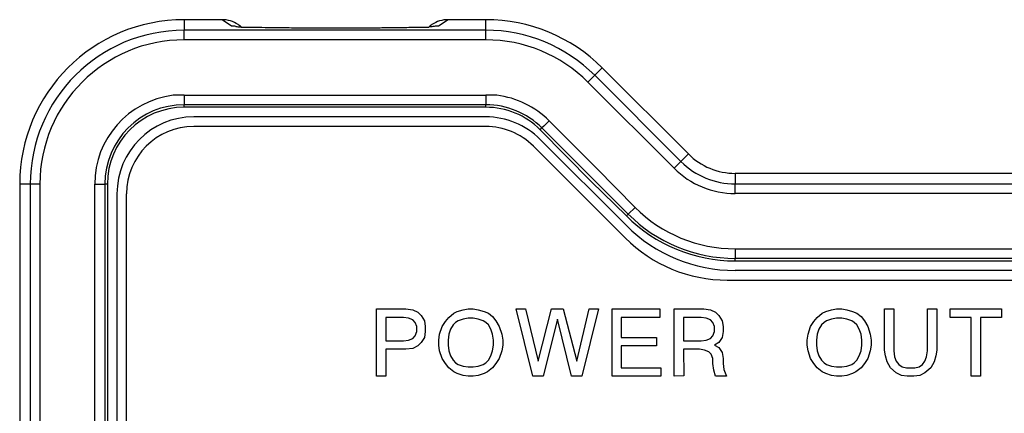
# Model space of a CAD drawing. Header units: millimetres. Extents: x -316 to -124, y 76 to 166.
# Tile 3 of 8: x -316 to -264, y 146 to 166. Entities that reach past the tile are written whole.
import ezdxf

# ---------------------------------------------------------------- set-up
doc = ezdxf.new("R2010")
doc.units = ezdxf.units.MM

# ---------------------------------------------------------------- blocks, each defined once
blk = doc.blocks.new('Isolierplatte__23', base_point=(-265.7, 151.221))
at = {"color": 7, "linetype": 'Continuous'}
blk.add_line((-265.7, 151.221), (-264.494, 151.221), dxfattribs=at)
blk = doc.blocks.new('Rueckplatte__34', base_point=(-310.5, 84.221))
at = {"color": 7, "linetype": 'Continuous'}
for p, q in [((-291.317, 161.221), (-306.5, 161.221)), ((-284.003, 155.564), (-288.488, 160.049)), ((-310.5, 157.221), (-310.5, 142.538)), ((-226.652, 153.221), (-278.346, 153.221))]:
    blk.add_line(p, q, dxfattribs=at)
for centre, radius, start, end in [((-306.5, 157.221), 4, 90, 180), ((-291.317, 157.221), 4, 45, 90), ((-278.346, 161.221), 8, 225, 270)]:
    blk.add_arc(centre, radius, start, end, dxfattribs=at)
blk = doc.blocks.new('Frontplatte__35', base_point=(-310.5, 84.221))
at = {"color": 7, "linetype": 'Continuous'}
for p, q in [((-291.317, 161.221), (-306.5, 161.221)), ((-284.003, 155.564), (-288.488, 160.049)), ((-310.5, 157.221), (-310.5, 142.538)), ((-226.652, 153.221), (-278.346, 153.221))]:
    blk.add_line(p, q, dxfattribs=at)
for centre, radius, start, end in [((-306.5, 157.221), 4, 90, 180), ((-291.317, 157.221), 4, 45, 90), ((-278.346, 161.221), 8, 225, 270)]:
    blk.add_arc(centre, radius, start, end, dxfattribs=at)
blk = doc.blocks.new('Verbindungsteil-L5_0007877-schwarz__36', base_point=(-315.559, 75.721))
at = {"color": 7, "linetype": 'Continuous'}
for p, q in [((-305.032, 166.279), (-307, 166.279)), ((-291.314, 166.279), (-293.281, 166.28)), ((-280.777, 159.287), (-285.262, 163.773)), ((-161.657, 158.279), (-278.343, 158.279)), ((-315.559, 157.721), (-315.559, 142.534))]:
    blk.add_line(p, q, dxfattribs=at)
at = {"color": 1, "linetype": 'Continuous'}
for p, q in [((-288.303, 160.731), (-288.02, 161.014)), ((-288.02, 161.014), (-285.552, 158.546)), ((-311.658, 142.534), (-311.658, 157.721)), ((-311.658, 157.721), (-311.258, 157.721))]:
    blk.add_line(p, q, dxfattribs=at)
at = {"color": 7, "linetype": 'Continuous'}
for centre, radius, start, end in [((-307, 157.721), 8.559, 90, 180), ((-305.033, 164.777), 1.503, 56.3003, 89.976), ((-305.033, 164.777), 1.503, 48.2814, 56.3003), ((-293.28, 164.776), 1.504, 123.7181, 131.7601), ((-293.28, 164.776), 1.504, 90.0754, 123.7181), ((-291.314, 157.721), 8.559, 45, 90), ((-278.343, 161.721), 3.441, 225, 270)]:
    blk.add_arc(centre, radius, start, end, dxfattribs=at)
at = {"color": 1, "linetype": 'Continuous'}
for centre, start, end in [((-307, 157.721), 97.0777, 180), ((-291.314, 157.721), 45, 82.9223)]:
    blk.add_arc(centre, 4.658, start, end, dxfattribs=at)
at = {"color": 7, "linetype": 'Continuous'}
for points in [[(-304.313, 165.928), (-304.29, 165.925), (-304.267, 165.921), (-304.144, 165.913), (-304.033, 165.898)], [(-294.001, 165.928), (-294.131, 165.914), (-294.281, 165.898)], [(-304.033, 165.898), (-303.701, 165.897), (-303.476, 165.892), (-302.799, 165.879), (-302.157, 165.87), (-301.664, 165.865), (-300.663, 165.858), (-299.797, 165.855), (-299.148, 165.854), (-298.264, 165.855), (-297.538, 165.858), (-296.989, 165.862), (-296.639, 165.865), (-295.62, 165.877), (-294.837, 165.892), (-294.614, 165.897), (-294.281, 165.898)]]:
    blk.add_spline(points, degree=3, dxfattribs=at)
blk = doc.blocks.new('Verbindungsteil__37', base_point=(-315.559, 75.721))
at = {"color": 7, "linetype": 'Continuous'}
for p, q in [((-305.032, 166.279), (-307, 166.279)), ((-291.314, 166.279), (-293.281, 166.28)), ((-280.777, 159.287), (-285.262, 163.773)), ((-161.657, 158.279), (-278.343, 158.279)), ((-315.559, 157.721), (-315.559, 142.534))]:
    blk.add_line(p, q, dxfattribs=at)
at = {"color": 1, "linetype": 'Continuous'}
for p, q in [((-288.303, 160.731), (-288.02, 161.014)), ((-288.02, 161.014), (-285.552, 158.546)), ((-311.658, 142.534), (-311.658, 157.721)), ((-311.658, 157.721), (-311.258, 157.721))]:
    blk.add_line(p, q, dxfattribs=at)
at = {"color": 7, "linetype": 'Continuous'}
for centre, radius, start, end in [((-307, 157.721), 8.559, 90, 180), ((-305.033, 164.777), 1.503, 56.3003, 89.976), ((-305.033, 164.777), 1.503, 48.2814, 56.3003), ((-293.28, 164.776), 1.504, 123.7181, 131.7601), ((-293.28, 164.776), 1.504, 90.0754, 123.7181), ((-291.314, 157.721), 8.559, 45, 90), ((-278.343, 161.721), 3.441, 225, 270)]:
    blk.add_arc(centre, radius, start, end, dxfattribs=at)
at = {"color": 1, "linetype": 'Continuous'}
for centre, start, end in [((-307, 157.721), 97.0777, 180), ((-291.314, 157.721), 45, 82.9223)]:
    blk.add_arc(centre, 4.658, start, end, dxfattribs=at)
at = {"color": 7, "linetype": 'Continuous'}
for points in [[(-304.313, 165.928), (-304.29, 165.925), (-304.267, 165.921), (-304.144, 165.913), (-304.033, 165.898)], [(-294.001, 165.928), (-294.131, 165.914), (-294.281, 165.898)], [(-304.033, 165.898), (-303.701, 165.897), (-303.476, 165.892), (-302.799, 165.879), (-302.157, 165.87), (-301.664, 165.865), (-300.663, 165.858), (-299.797, 165.855), (-299.148, 165.854), (-298.264, 165.855), (-297.538, 165.858), (-296.989, 165.862), (-296.639, 165.865), (-295.62, 165.877), (-294.837, 165.892), (-294.614, 165.897), (-294.281, 165.898)]]:
    blk.add_spline(points, degree=3, dxfattribs=at)
blk = doc.blocks.new('Gehaeuseschale-oben-L5_0007875-schwarz__38', base_point=(-304.002, 124.221))
at = {"color": 7, "linetype": 'Continuous'}
for p, q in [((-278.343, 153.721), (-275.25, 153.721)), ((-275.25, 153.721), (-271, 153.721)), ((-271, 153.721), (-266.75, 153.721)), ((-266.75, 153.721), (-262.5, 153.721))]:
    blk.add_line(p, q, dxfattribs=at)
blk = doc.blocks.new('Gehaeuseschale-oben__41', base_point=(-304.002, 124.221))
at = {"color": 7, "linetype": 'Continuous'}
for p, q in [((-278.343, 153.721), (-275.25, 153.721)), ((-275.25, 153.721), (-271, 153.721)), ((-271, 153.721), (-266.75, 153.721)), ((-266.75, 153.721), (-262.5, 153.721))]:
    blk.add_line(p, q, dxfattribs=at)
blk = doc.blocks.new('Verbindungsteil_1__42', base_point=(-315.559, 75.721))
at = {"color": 1, "linetype": 'Continuous'}
for p, q in [((-307, 166.279), (-307, 165.729)), ((-304.541, 165.946), (-305.032, 166.279)), ((-293.281, 166.28), (-293.773, 165.946)), ((-291.314, 165.729), (-291.314, 166.279)), ((-307, 165.229), (-307, 165.729)), ((-291.314, 165.729), (-307, 165.729)), ((-291.314, 165.229), (-291.314, 165.729)), ((-291.314, 165.229), (-307, 165.229)), ((-286.004, 163.03), (-285.651, 163.384)), ((-285.262, 163.773), (-285.651, 163.384)), ((-281.165, 158.898), (-285.651, 163.384)), ((-281.519, 158.545), (-286.004, 163.03)), ((-307, 162.352), (-307, 161.852)), ((-307, 162.352), (-291.314, 162.352)), ((-291.314, 162.352), (-291.314, 161.852)), ((-307, 161.721), (-307, 161.852)), ((-291.314, 161.852), (-307, 161.852)), ((-291.314, 161.721), (-291.314, 161.852)), ((-288.303, 160.731), (-288.02, 161.014)), ((-288.02, 161.014), (-285.552, 158.546)), ((-288.485, 160.549), (-288.393, 160.642)), ((-288.303, 160.731), (-288.393, 160.642)), ((-283.907, 156.156), (-288.393, 160.642)), ((-281.165, 158.898), (-280.777, 159.287)), ((-281.519, 158.545), (-281.165, 158.898)), ((-285.552, 158.546), (-283.554, 156.51)), ((-278.343, 158.279), (-278.343, 157.729)), ((-315.009, 157.721), (-315.559, 157.721)), ((-315.009, 157.721), (-315.009, 142.534)), ((-314.509, 157.721), (-315.009, 157.721)), ((-314.509, 157.721), (-314.509, 142.534)), ((-311.658, 142.534), (-311.658, 157.721)), ((-311.658, 157.721), (-311.258, 157.721)), ((-311.258, 157.721), (-311.131, 157.721)), ((-311.131, 157.721), (-311.131, 142.534)), ((-311, 157.721), (-311.131, 157.721)), ((-278.343, 157.229), (-278.343, 157.729)), ((-278.343, 157.729), (-161.657, 157.729)), ((-161.657, 157.229), (-278.343, 157.229)), ((-283.554, 156.51), (-283.907, 156.156)), ((-284, 156.064), (-283.907, 156.156)), ((-278.343, 154.352), (-278.343, 153.852)), ((-278.343, 154.352), (-161.657, 154.352)), ((-278.343, 153.721), (-278.343, 153.852)), ((-161.657, 153.852), (-278.343, 153.852))]:
    blk.add_line(p, q, dxfattribs=at)
at = {"color": 7, "linetype": 'Continuous'}
for p, q in [((-305.032, 166.279), (-307, 166.279)), ((-291.314, 166.279), (-293.281, 166.28)), ((-280.777, 159.287), (-285.262, 163.773)), ((-291.314, 161.721), (-307, 161.721)), ((-285.834, 157.863), (-288.485, 160.549)), ((-161.657, 158.279), (-278.343, 158.279)), ((-284, 156.064), (-285.834, 157.863)), ((-315.559, 157.721), (-315.559, 142.534)), ((-311, 157.721), (-311, 142.534)), ((-278.343, 153.721), (-275.25, 153.721)), ((-275.25, 153.721), (-271, 153.721)), ((-271, 153.721), (-266.75, 153.721)), ((-266.75, 153.721), (-262.5, 153.721))]:
    blk.add_line(p, q, dxfattribs=at)
for centre, radius, start, end in [((-307, 157.721), 8.559, 90, 180), ((-305.033, 164.777), 1.503, 56.3003, 89.976), ((-305.033, 164.777), 1.503, 48.2814, 56.3003), ((-293.28, 164.776), 1.504, 123.7181, 131.7601), ((-293.28, 164.776), 1.504, 90.0754, 123.7181), ((-291.314, 157.721), 8.559, 45, 90), ((-307, 157.721), 8.009, 90, 180), ((-291.314, 157.721), 8.009, 45, 90), ((-307, 157.721), 4.131, 90, 180), ((-291.314, 157.721), 4.131, 45, 90), ((-307, 157.721), 4, 90, 180), ((-291.314, 157.721), 4, 45, 90), ((-278.343, 161.721), 3.441, 225, 270), ((-278.343, 161.721), 3.991, 225, 270), ((-278.343, 161.721), 8, 225, 270), ((-278.343, 161.721), 7.869, 225, 270)]:
    blk.add_arc(centre, radius, start, end, dxfattribs=at)
at = {"color": 1, "linetype": 'Continuous'}
for centre, radius, start, end in [((-304.541, 164.446), 1.5, 81.2468, 90), ((-293.773, 164.446), 1.5, 90, 98.767), ((-307, 157.721), 7.509, 90, 180), ((-291.314, 157.721), 7.509, 45, 90), ((-307, 157.721), 4.658, 97.0777, 180), ((-307.217, 157.712), 4.644, 87.322, 94.4074), ((-291.097, 157.712), 4.644, 85.5926, 92.678), ((-291.314, 157.721), 4.658, 45, 82.9223), ((-278.343, 161.721), 4.491, 225, 270), ((-278.343, 161.721), 7.369, 225, 270)]:
    blk.add_arc(centre, radius, start, end, dxfattribs=at)
at = {"color": 7, "linetype": 'Continuous'}
for points in [[(-304.313, 165.928), (-304.29, 165.925), (-304.267, 165.921), (-304.144, 165.913), (-304.033, 165.898)], [(-294.001, 165.928), (-294.131, 165.914), (-294.281, 165.898)], [(-304.033, 165.898), (-303.701, 165.897), (-303.476, 165.892), (-302.799, 165.879), (-302.157, 165.87), (-301.664, 165.865), (-300.663, 165.858), (-299.797, 165.855), (-299.148, 165.854), (-298.264, 165.855), (-297.538, 165.858), (-296.989, 165.862), (-296.639, 165.865), (-295.62, 165.877), (-294.837, 165.892), (-294.614, 165.897), (-294.281, 165.898)]]:
    blk.add_spline(points, degree=3, dxfattribs=at)
blk = doc.blocks.new('Verbindungsteil-L5_0007877-schwarz_1__43', base_point=(-315.559, 75.721))
at = {"color": 1, "linetype": 'Continuous'}
for p, q in [((-307, 166.279), (-307, 165.729)), ((-304.541, 165.946), (-305.032, 166.279)), ((-293.281, 166.28), (-293.773, 165.946)), ((-291.314, 165.729), (-291.314, 166.279)), ((-307, 165.229), (-307, 165.729)), ((-291.314, 165.729), (-307, 165.729)), ((-291.314, 165.229), (-291.314, 165.729)), ((-291.314, 165.229), (-307, 165.229)), ((-286.004, 163.03), (-285.651, 163.384)), ((-285.262, 163.773), (-285.651, 163.384)), ((-281.165, 158.898), (-285.651, 163.384)), ((-281.519, 158.545), (-286.004, 163.03)), ((-307, 162.352), (-307, 161.852)), ((-307, 162.352), (-291.314, 162.352)), ((-291.314, 162.352), (-291.314, 161.852)), ((-307, 161.721), (-307, 161.852)), ((-291.314, 161.852), (-307, 161.852)), ((-291.314, 161.721), (-291.314, 161.852)), ((-288.303, 160.731), (-288.02, 161.014)), ((-288.02, 161.014), (-285.552, 158.546)), ((-288.485, 160.549), (-288.393, 160.642)), ((-288.303, 160.731), (-288.393, 160.642)), ((-283.907, 156.156), (-288.393, 160.642)), ((-281.165, 158.898), (-280.777, 159.287)), ((-281.519, 158.545), (-281.165, 158.898)), ((-285.552, 158.546), (-283.554, 156.51)), ((-278.343, 158.279), (-278.343, 157.729)), ((-315.009, 157.721), (-315.559, 157.721)), ((-315.009, 157.721), (-315.009, 142.534)), ((-314.509, 157.721), (-315.009, 157.721)), ((-314.509, 157.721), (-314.509, 142.534)), ((-311.658, 142.534), (-311.658, 157.721)), ((-311.658, 157.721), (-311.258, 157.721)), ((-311.258, 157.721), (-311.131, 157.721)), ((-311.131, 157.721), (-311.131, 142.534)), ((-311, 157.721), (-311.131, 157.721)), ((-278.343, 157.229), (-278.343, 157.729)), ((-278.343, 157.729), (-161.657, 157.729)), ((-161.657, 157.229), (-278.343, 157.229)), ((-283.554, 156.51), (-283.907, 156.156)), ((-284, 156.064), (-283.907, 156.156)), ((-278.343, 154.352), (-278.343, 153.852)), ((-278.343, 154.352), (-161.657, 154.352)), ((-278.343, 153.721), (-278.343, 153.852)), ((-161.657, 153.852), (-278.343, 153.852))]:
    blk.add_line(p, q, dxfattribs=at)
at = {"color": 7, "linetype": 'Continuous'}
for p, q in [((-305.032, 166.279), (-307, 166.279)), ((-291.314, 166.279), (-293.281, 166.28)), ((-280.777, 159.287), (-285.262, 163.773)), ((-291.314, 161.721), (-307, 161.721)), ((-285.834, 157.863), (-288.485, 160.549)), ((-161.657, 158.279), (-278.343, 158.279)), ((-284, 156.064), (-285.834, 157.863)), ((-315.559, 157.721), (-315.559, 142.534)), ((-311, 157.721), (-311, 142.534)), ((-278.343, 153.721), (-275.25, 153.721)), ((-275.25, 153.721), (-271, 153.721)), ((-271, 153.721), (-266.75, 153.721)), ((-266.75, 153.721), (-262.5, 153.721))]:
    blk.add_line(p, q, dxfattribs=at)
for centre, radius, start, end in [((-307, 157.721), 8.559, 90, 180), ((-305.033, 164.777), 1.503, 56.3003, 89.976), ((-305.033, 164.777), 1.503, 48.2814, 56.3003), ((-293.28, 164.776), 1.504, 123.7181, 131.7601), ((-293.28, 164.776), 1.504, 90.0754, 123.7181), ((-291.314, 157.721), 8.559, 45, 90), ((-307, 157.721), 8.009, 90, 180), ((-291.314, 157.721), 8.009, 45, 90), ((-307, 157.721), 4.131, 90, 180), ((-291.314, 157.721), 4.131, 45, 90), ((-307, 157.721), 4, 90, 180), ((-291.314, 157.721), 4, 45, 90), ((-278.343, 161.721), 3.441, 225, 270), ((-278.343, 161.721), 3.991, 225, 270), ((-278.343, 161.721), 8, 225, 270), ((-278.343, 161.721), 7.869, 225, 270)]:
    blk.add_arc(centre, radius, start, end, dxfattribs=at)
at = {"color": 1, "linetype": 'Continuous'}
for centre, radius, start, end in [((-304.541, 164.446), 1.5, 81.2468, 90), ((-293.773, 164.446), 1.5, 90, 98.767), ((-307, 157.721), 7.509, 90, 180), ((-291.314, 157.721), 7.509, 45, 90), ((-307, 157.721), 4.658, 97.0777, 180), ((-307.217, 157.712), 4.644, 87.322, 94.4074), ((-291.097, 157.712), 4.644, 85.5926, 92.678), ((-291.314, 157.721), 4.658, 45, 82.9223), ((-278.343, 161.721), 4.491, 225, 270), ((-278.343, 161.721), 7.369, 225, 270)]:
    blk.add_arc(centre, radius, start, end, dxfattribs=at)
at = {"color": 7, "linetype": 'Continuous'}
for points in [[(-304.313, 165.928), (-304.29, 165.925), (-304.267, 165.921), (-304.144, 165.913), (-304.033, 165.898)], [(-294.001, 165.928), (-294.131, 165.914), (-294.281, 165.898)], [(-304.033, 165.898), (-303.701, 165.897), (-303.476, 165.892), (-302.799, 165.879), (-302.157, 165.87), (-301.664, 165.865), (-300.663, 165.858), (-299.797, 165.855), (-299.148, 165.854), (-298.264, 165.855), (-297.538, 165.858), (-296.989, 165.862), (-296.639, 165.865), (-295.62, 165.877), (-294.837, 165.892), (-294.614, 165.897), (-294.281, 165.898)]]:
    blk.add_spline(points, degree=3, dxfattribs=at)
blk = doc.blocks.new('Typenschild-S60-PSU-Kopie-L5_0007851-schwarz__44', base_point=(-310, 84.721))
at = {"color": 7, "linetype": 'Continuous'}
for p, q in [((-291.317, 160.721), (-306.5, 160.721)), ((-284.064, 154.917), (-288.842, 159.696)), ((-310, 142.807), (-310, 157.221)), ((-278.761, 152.721), (-227.089, 152.721))]:
    blk.add_line(p, q, dxfattribs=at)
for centre, radius, start, end in [((-306.5, 157.221), 3.5, 90, 180), ((-291.317, 157.221), 3.5, 45, 90), ((-278.761, 160.221), 7.5, 225, 270)]:
    blk.add_arc(centre, radius, start, end, dxfattribs=at)
blk = doc.blocks.new('Typenschild-S60-PSU__45', base_point=(-310, 84.721))
at = {"color": 7, "linetype": 'Continuous'}
for p, q in [((-291.317, 160.721), (-306.5, 160.721)), ((-284.064, 154.917), (-288.842, 159.696)), ((-310, 142.807), (-310, 157.221)), ((-278.761, 152.721), (-227.089, 152.721))]:
    blk.add_line(p, q, dxfattribs=at)
for centre, radius, start, end in [((-306.5, 157.221), 3.5, 90, 180), ((-291.317, 157.221), 3.5, 45, 90), ((-278.761, 160.221), 7.5, 225, 270)]:
    blk.add_arc(centre, radius, start, end, dxfattribs=at)
blk = doc.blocks.new('Frontschild__46', base_point=(-310, 84.721))
at = {"color": 7, "linetype": 'Continuous'}
for p, q in [((-291.317, 160.721), (-306.5, 160.721)), ((-284.064, 154.917), (-288.842, 159.696)), ((-310, 142.807), (-310, 157.221)), ((-278.761, 152.721), (-227.089, 152.721)), ((-297, 147.721), (-297, 151.221)), ((-297, 151.221), (-295.469, 151.221)), ((-295.469, 151.221), (-295.119, 151.177)), ((-295.119, 151.177), (-294.856, 151.046)), ((-292.975, 151.002), (-292.8, 151.089)), ((-292.8, 151.089), (-292.494, 151.177)), ((-292.494, 151.177), (-292.231, 151.221)), ((-292.231, 151.221), (-291.969, 151.221)), ((-291.969, 151.221), (-291.706, 151.177)), ((-291.706, 151.177), (-291.4, 151.089)), ((-291.4, 151.089), (-291.181, 151.002)), ((-289.738, 151.221), (-289.256, 151.221)), ((-288.863, 147.721), (-289.738, 151.221)), ((-289.256, 151.221), (-288.6, 148.508)), ((-288.6, 148.508), (-287.9, 151.221)), ((-287.9, 151.221), (-287.288, 151.221)), ((-287.288, 151.221), (-286.588, 148.508)), ((-286.588, 148.508), (-285.931, 151.221)), ((-285.45, 151.221), (-286.325, 147.721)), ((-285.931, 151.221), (-285.45, 151.221)), ((-284.75, 151.221), (-282.256, 151.221)), ((-284.75, 147.721), (-284.75, 151.221)), ((-282.256, 151.221), (-282.256, 150.783)), ((-281.513, 151.221), (-279.981, 151.221)), ((-281.513, 147.721), (-281.513, 151.221)), ((-279.981, 151.221), (-279.631, 151.177)), ((-279.631, 151.177), (-279.369, 151.046)), ((-273.813, 151.002), (-273.638, 151.089)), ((-273.638, 151.089), (-273.331, 151.177)), ((-273.331, 151.177), (-273.069, 151.221)), ((-273.069, 151.221), (-272.806, 151.221)), ((-272.806, 151.221), (-272.544, 151.177)), ((-272.544, 151.177), (-272.238, 151.089)), ((-272.238, 151.089), (-272.019, 151.002)), ((-270.575, 149.077), (-270.575, 151.221)), ((-270.575, 151.221), (-270.094, 151.221)), ((-270.094, 151.221), (-270.094, 149.033)), ((-268.344, 149.033), (-268.344, 151.221)), ((-268.344, 151.221), (-267.863, 151.221)), ((-267.863, 151.221), (-267.863, 149.077)), ((-267.163, 150.783), (-267.163, 151.221)), ((-267.163, 151.221), (-265.7, 151.221)), ((-265.7, 151.221), (-264.494, 151.221)), ((-264.494, 151.221), (-264.494, 150.783)), ((-296.519, 150.783), (-296.519, 149.558)), ((-295.6, 150.783), (-296.519, 150.783)), ((-295.338, 150.739), (-295.6, 150.783)), ((-295.119, 150.652), (-295.338, 150.739)), ((-294.988, 150.521), (-295.119, 150.652)), ((-294.856, 151.046), (-294.681, 150.871)), ((-294.681, 150.871), (-294.506, 150.608)), ((-294.506, 150.608), (-294.463, 150.302)), ((-293.588, 150.302), (-293.413, 150.564)), ((-293.413, 150.564), (-293.238, 150.783)), ((-293.238, 150.783), (-292.975, 151.002)), ((-292.756, 150.608), (-292.888, 150.521)), ((-292.494, 150.696), (-292.756, 150.608)), ((-292.231, 150.739), (-292.494, 150.696)), ((-291.969, 150.739), (-292.231, 150.739)), ((-291.706, 150.696), (-291.969, 150.739)), ((-291.444, 150.608), (-291.706, 150.696)), ((-291.313, 150.521), (-291.444, 150.608)), ((-291.181, 151.002), (-290.963, 150.827)), ((-290.963, 150.827), (-290.788, 150.608)), ((-290.788, 150.608), (-290.613, 150.302)), ((-287.594, 150.696), (-288.338, 147.721)), ((-286.85, 147.721), (-287.594, 150.696)), ((-284.269, 150.783), (-284.269, 149.733)), ((-282.256, 150.783), (-284.269, 150.783)), ((-281.031, 150.783), (-281.031, 149.558)), ((-280.113, 150.783), (-281.031, 150.783)), ((-279.85, 150.739), (-280.113, 150.783)), ((-279.631, 150.652), (-279.85, 150.739)), ((-279.5, 150.521), (-279.631, 150.652)), ((-279.369, 151.046), (-279.194, 150.871)), ((-279.194, 150.871), (-279.019, 150.608)), ((-279.019, 150.608), (-278.975, 150.302)), ((-274.425, 150.302), (-274.25, 150.564)), ((-274.25, 150.564), (-274.075, 150.783)), ((-274.075, 150.783), (-273.813, 151.002)), ((-273.594, 150.608), (-273.725, 150.521)), ((-273.331, 150.696), (-273.594, 150.608)), ((-273.069, 150.739), (-273.331, 150.696)), ((-272.806, 150.739), (-273.069, 150.739)), ((-272.544, 150.696), (-272.806, 150.739)), ((-272.281, 150.608), (-272.544, 150.696)), ((-272.15, 150.521), (-272.281, 150.608)), ((-272.019, 151.002), (-271.8, 150.827)), ((-271.8, 150.827), (-271.625, 150.608)), ((-271.625, 150.608), (-271.45, 150.302)), ((-266.069, 150.783), (-267.163, 150.783)), ((-266.069, 147.721), (-266.069, 150.783)), ((-265.588, 150.783), (-265.588, 147.721)), ((-264.494, 150.783), (-265.588, 150.783)), ((-294.9, 150.302), (-294.988, 150.521)), ((-294.9, 150.039), (-294.9, 150.302)), ((-294.463, 150.302), (-294.463, 150.039)), ((-293.719, 149.908), (-293.588, 150.302)), ((-293.15, 150.171), (-293.238, 149.908)), ((-293.019, 150.389), (-293.15, 150.171)), ((-292.888, 150.521), (-293.019, 150.389)), ((-291.181, 150.389), (-291.313, 150.521)), ((-291.05, 150.171), (-291.181, 150.389)), ((-290.963, 149.908), (-291.05, 150.171)), ((-290.613, 150.302), (-290.481, 149.908)), ((-279.413, 150.302), (-279.5, 150.521)), ((-279.413, 150.039), (-279.413, 150.302)), ((-278.975, 150.302), (-278.975, 150.039)), ((-274.556, 149.908), (-274.425, 150.302)), ((-273.988, 150.171), (-274.075, 149.908)), ((-273.856, 150.389), (-273.988, 150.171)), ((-273.725, 150.521), (-273.856, 150.389)), ((-272.019, 150.389), (-272.15, 150.521)), ((-271.888, 150.171), (-272.019, 150.389)), ((-271.8, 149.908), (-271.888, 150.171)), ((-271.45, 150.302), (-271.319, 149.908)), ((-296.519, 149.558), (-295.6, 149.558)), ((-295.6, 149.558), (-295.338, 149.602)), ((-295.338, 149.602), (-295.119, 149.689)), ((-295.119, 149.689), (-294.988, 149.821)), ((-294.988, 149.821), (-294.9, 150.039)), ((-294.506, 149.733), (-294.681, 149.471)), ((-294.463, 150.039), (-294.506, 149.733)), ((-293.763, 149.602), (-293.719, 149.908)), ((-293.763, 149.339), (-293.763, 149.602)), ((-293.238, 149.908), (-293.281, 149.602)), ((-293.281, 149.602), (-293.281, 149.339)), ((-290.919, 149.602), (-290.963, 149.908)), ((-290.919, 149.339), (-290.919, 149.602)), ((-290.481, 149.908), (-290.438, 149.602)), ((-290.438, 149.602), (-290.438, 149.339)), ((-284.269, 149.733), (-282.431, 149.733)), ((-282.431, 149.733), (-282.431, 149.296)), ((-281.031, 149.558), (-280.113, 149.558)), ((-280.113, 149.558), (-279.85, 149.602)), ((-279.85, 149.602), (-279.631, 149.689)), ((-279.631, 149.689), (-279.5, 149.821)), ((-279.5, 149.821), (-279.413, 150.039)), ((-279.019, 149.733), (-279.194, 149.471)), ((-278.975, 150.039), (-279.019, 149.733)), ((-274.6, 149.602), (-274.556, 149.908)), ((-274.6, 149.339), (-274.6, 149.602)), ((-274.075, 149.908), (-274.119, 149.602)), ((-274.119, 149.602), (-274.119, 149.339)), ((-271.756, 149.602), (-271.8, 149.908)), ((-271.756, 149.339), (-271.756, 149.602)), ((-271.319, 149.908), (-271.275, 149.602)), ((-271.275, 149.602), (-271.275, 149.339)), ((-295.469, 149.121), (-296.519, 149.121)), ((-296.519, 149.121), (-296.519, 147.721)), ((-295.119, 149.164), (-295.469, 149.121)), ((-294.856, 149.296), (-295.119, 149.164)), ((-294.681, 149.471), (-294.856, 149.296)), ((-293.719, 149.033), (-293.763, 149.339)), ((-293.588, 148.639), (-293.719, 149.033)), ((-293.281, 149.339), (-293.238, 149.033)), ((-293.238, 149.033), (-293.15, 148.771)), ((-291.05, 148.771), (-290.963, 149.033)), ((-290.963, 149.033), (-290.919, 149.339)), ((-290.481, 149.033), (-290.613, 148.639)), ((-290.438, 149.339), (-290.481, 149.033)), ((-284.269, 149.296), (-284.269, 148.158)), ((-282.431, 149.296), (-284.269, 149.296)), ((-281.031, 149.121), (-281.011, 147.742)), ((-280.2, 149.121), (-281.031, 149.121)), ((-279.938, 149.077), (-280.2, 149.121)), ((-279.719, 148.989), (-279.938, 149.077)), ((-279.194, 149.471), (-279.413, 149.339)), ((-279.413, 149.339), (-279.194, 149.208)), ((-279.194, 149.208), (-279.019, 148.946)), ((-274.556, 149.033), (-274.6, 149.339)), ((-274.425, 148.639), (-274.556, 149.033)), ((-274.119, 149.339), (-274.075, 149.033)), ((-274.075, 149.033), (-273.988, 148.771)), ((-271.888, 148.771), (-271.8, 149.033)), ((-271.8, 149.033), (-271.756, 149.339)), ((-271.319, 149.033), (-271.45, 148.639)), ((-271.275, 149.339), (-271.319, 149.033)), ((-270.531, 148.771), (-270.575, 149.077)), ((-270.094, 149.033), (-270.05, 148.727)), ((-268.388, 148.727), (-268.344, 149.033)), ((-267.863, 149.077), (-267.906, 148.771)), ((-293.413, 148.377), (-293.588, 148.639)), ((-293.15, 148.771), (-293.019, 148.552)), ((-293.019, 148.552), (-292.888, 148.421)), ((-291.313, 148.421), (-291.181, 148.552)), ((-291.181, 148.552), (-291.05, 148.771)), ((-290.613, 148.639), (-290.788, 148.377)), ((-279.588, 148.858), (-279.719, 148.989)), ((-279.5, 148.639), (-279.588, 148.858)), ((-279.5, 148.377), (-279.5, 148.639)), ((-279.019, 148.946), (-278.975, 148.639)), ((-278.975, 148.639), (-278.975, 148.377)), ((-274.25, 148.377), (-274.425, 148.639)), ((-273.988, 148.771), (-273.856, 148.552)), ((-273.856, 148.552), (-273.725, 148.421)), ((-272.15, 148.421), (-272.019, 148.552)), ((-272.019, 148.552), (-271.888, 148.771)), ((-271.45, 148.639), (-271.625, 148.377)), ((-270.444, 148.464), (-270.531, 148.771)), ((-270.05, 148.727), (-269.963, 148.508)), ((-268.475, 148.508), (-268.388, 148.727)), ((-267.906, 148.771), (-267.994, 148.464)), ((-293.238, 148.158), (-293.413, 148.377)), ((-292.975, 147.939), (-293.238, 148.158)), ((-292.888, 148.421), (-292.756, 148.333)), ((-292.756, 148.333), (-292.494, 148.246)), ((-292.494, 148.246), (-292.231, 148.202)), ((-292.231, 148.202), (-291.969, 148.202)), ((-291.969, 148.202), (-291.706, 148.246)), ((-291.706, 148.246), (-291.444, 148.333)), ((-291.444, 148.333), (-291.313, 148.421)), ((-290.963, 148.158), (-291.225, 147.939)), ((-290.788, 148.377), (-290.963, 148.158)), ((-284.269, 148.158), (-282.213, 148.158)), ((-282.213, 148.158), (-282.213, 147.721)), ((-279.456, 148.027), (-279.5, 148.377)), ((-279.369, 147.721), (-279.456, 148.027)), ((-278.975, 148.377), (-278.931, 148.071)), ((-278.931, 148.071), (-278.8, 147.721)), ((-274.075, 148.158), (-274.25, 148.377)), ((-273.813, 147.939), (-274.075, 148.158)), ((-273.725, 148.421), (-273.594, 148.333)), ((-273.594, 148.333), (-273.331, 148.246)), ((-273.331, 148.246), (-273.069, 148.202)), ((-273.069, 148.202), (-272.806, 148.202)), ((-272.806, 148.202), (-272.544, 148.246)), ((-272.544, 148.246), (-272.281, 148.333)), ((-272.281, 148.333), (-272.15, 148.421)), ((-271.8, 148.158), (-272.063, 147.939)), ((-271.625, 148.377), (-271.8, 148.158)), ((-270.269, 148.158), (-270.444, 148.464)), ((-269.963, 147.896), (-270.269, 148.158)), ((-269.963, 148.508), (-269.831, 148.333)), ((-269.831, 148.333), (-269.656, 148.202)), ((-269.656, 148.202), (-269.438, 148.158)), ((-269.438, 148.158), (-269, 148.158)), ((-269, 148.158), (-268.781, 148.202)), ((-268.781, 148.202), (-268.606, 148.333)), ((-268.606, 148.333), (-268.475, 148.508)), ((-268.169, 148.158), (-268.475, 147.896)), ((-267.994, 148.464), (-268.169, 148.158)), ((-296.519, 147.721), (-297, 147.721)), ((-292.8, 147.852), (-292.975, 147.939)), ((-292.494, 147.764), (-292.8, 147.852)), ((-292.231, 147.721), (-292.494, 147.764)), ((-291.969, 147.721), (-292.231, 147.721)), ((-291.706, 147.764), (-291.969, 147.721)), ((-291.4, 147.852), (-291.706, 147.764)), ((-291.225, 147.939), (-291.4, 147.852)), ((-288.338, 147.721), (-288.863, 147.721)), ((-286.325, 147.721), (-286.85, 147.721)), ((-282.213, 147.721), (-284.75, 147.721)), ((-281.011, 147.742), (-281.513, 147.721)), ((-278.8, 147.721), (-279.369, 147.721)), ((-273.638, 147.852), (-273.813, 147.939)), ((-273.331, 147.764), (-273.638, 147.852)), ((-273.069, 147.721), (-273.331, 147.764)), ((-272.806, 147.721), (-273.069, 147.721)), ((-272.544, 147.764), (-272.806, 147.721)), ((-272.238, 147.852), (-272.544, 147.764)), ((-272.063, 147.939), (-272.238, 147.852)), ((-269.7, 147.764), (-269.963, 147.896)), ((-269.394, 147.721), (-269.7, 147.764)), ((-269.044, 147.721), (-269.394, 147.721)), ((-268.738, 147.764), (-269.044, 147.721)), ((-268.475, 147.896), (-268.738, 147.764)), ((-265.588, 147.721), (-266.069, 147.721))]:
    blk.add_line(p, q, dxfattribs=at)
for centre, radius, start, end in [((-306.5, 157.221), 3.5, 90, 180), ((-291.317, 157.221), 3.5, 45, 90), ((-278.761, 160.221), 7.5, 225, 270)]:
    blk.add_arc(centre, radius, start, end, dxfattribs=at)
blk = doc.blocks.new('Frontschild-Kopie-L5_0007850-schwarz__47', base_point=(-310, 84.721))
at = {"color": 7, "linetype": 'Continuous'}
for p, q in [((-291.317, 160.721), (-306.5, 160.721)), ((-284.064, 154.917), (-288.842, 159.696)), ((-310, 142.807), (-310, 157.221)), ((-278.761, 152.721), (-227.089, 152.721)), ((-297, 147.721), (-297, 151.221)), ((-297, 151.221), (-295.469, 151.221)), ((-295.469, 151.221), (-295.119, 151.177)), ((-295.119, 151.177), (-294.856, 151.046)), ((-292.975, 151.002), (-292.8, 151.089)), ((-292.8, 151.089), (-292.494, 151.177)), ((-292.494, 151.177), (-292.231, 151.221)), ((-292.231, 151.221), (-291.969, 151.221)), ((-291.969, 151.221), (-291.706, 151.177)), ((-291.706, 151.177), (-291.4, 151.089)), ((-291.4, 151.089), (-291.181, 151.002)), ((-289.738, 151.221), (-289.256, 151.221)), ((-288.863, 147.721), (-289.738, 151.221)), ((-289.256, 151.221), (-288.6, 148.508)), ((-288.6, 148.508), (-287.9, 151.221)), ((-287.9, 151.221), (-287.288, 151.221)), ((-287.288, 151.221), (-286.588, 148.508)), ((-286.588, 148.508), (-285.931, 151.221)), ((-285.45, 151.221), (-286.325, 147.721)), ((-285.931, 151.221), (-285.45, 151.221)), ((-284.75, 151.221), (-282.256, 151.221)), ((-284.75, 147.721), (-284.75, 151.221)), ((-282.256, 151.221), (-282.256, 150.783)), ((-281.513, 151.221), (-279.981, 151.221)), ((-281.513, 147.721), (-281.513, 151.221)), ((-279.981, 151.221), (-279.631, 151.177)), ((-279.631, 151.177), (-279.369, 151.046)), ((-273.813, 151.002), (-273.638, 151.089)), ((-273.638, 151.089), (-273.331, 151.177)), ((-273.331, 151.177), (-273.069, 151.221)), ((-273.069, 151.221), (-272.806, 151.221)), ((-272.806, 151.221), (-272.544, 151.177)), ((-272.544, 151.177), (-272.238, 151.089)), ((-272.238, 151.089), (-272.019, 151.002)), ((-270.575, 149.077), (-270.575, 151.221)), ((-270.575, 151.221), (-270.094, 151.221)), ((-270.094, 151.221), (-270.094, 149.033)), ((-268.344, 149.033), (-268.344, 151.221)), ((-268.344, 151.221), (-267.863, 151.221)), ((-267.863, 151.221), (-267.863, 149.077)), ((-267.163, 150.783), (-267.163, 151.221)), ((-267.163, 151.221), (-265.7, 151.221)), ((-265.7, 151.221), (-264.494, 151.221)), ((-264.494, 151.221), (-264.494, 150.783)), ((-296.519, 150.783), (-296.519, 149.558)), ((-295.6, 150.783), (-296.519, 150.783)), ((-295.338, 150.739), (-295.6, 150.783)), ((-295.119, 150.652), (-295.338, 150.739)), ((-294.988, 150.521), (-295.119, 150.652)), ((-294.856, 151.046), (-294.681, 150.871)), ((-294.681, 150.871), (-294.506, 150.608)), ((-294.506, 150.608), (-294.463, 150.302)), ((-293.588, 150.302), (-293.413, 150.564)), ((-293.413, 150.564), (-293.238, 150.783)), ((-293.238, 150.783), (-292.975, 151.002)), ((-292.756, 150.608), (-292.888, 150.521)), ((-292.494, 150.696), (-292.756, 150.608)), ((-292.231, 150.739), (-292.494, 150.696)), ((-291.969, 150.739), (-292.231, 150.739)), ((-291.706, 150.696), (-291.969, 150.739)), ((-291.444, 150.608), (-291.706, 150.696)), ((-291.313, 150.521), (-291.444, 150.608)), ((-291.181, 151.002), (-290.963, 150.827)), ((-290.963, 150.827), (-290.788, 150.608)), ((-290.788, 150.608), (-290.613, 150.302)), ((-287.594, 150.696), (-288.338, 147.721)), ((-286.85, 147.721), (-287.594, 150.696)), ((-284.269, 150.783), (-284.269, 149.733)), ((-282.256, 150.783), (-284.269, 150.783)), ((-281.031, 150.783), (-281.031, 149.558)), ((-280.113, 150.783), (-281.031, 150.783)), ((-279.85, 150.739), (-280.113, 150.783)), ((-279.631, 150.652), (-279.85, 150.739)), ((-279.5, 150.521), (-279.631, 150.652)), ((-279.369, 151.046), (-279.194, 150.871)), ((-279.194, 150.871), (-279.019, 150.608)), ((-279.019, 150.608), (-278.975, 150.302)), ((-274.425, 150.302), (-274.25, 150.564)), ((-274.25, 150.564), (-274.075, 150.783)), ((-274.075, 150.783), (-273.813, 151.002)), ((-273.594, 150.608), (-273.725, 150.521)), ((-273.331, 150.696), (-273.594, 150.608)), ((-273.069, 150.739), (-273.331, 150.696)), ((-272.806, 150.739), (-273.069, 150.739)), ((-272.544, 150.696), (-272.806, 150.739)), ((-272.281, 150.608), (-272.544, 150.696)), ((-272.15, 150.521), (-272.281, 150.608)), ((-272.019, 151.002), (-271.8, 150.827)), ((-271.8, 150.827), (-271.625, 150.608)), ((-271.625, 150.608), (-271.45, 150.302)), ((-266.069, 150.783), (-267.163, 150.783)), ((-266.069, 147.721), (-266.069, 150.783)), ((-265.588, 150.783), (-265.588, 147.721)), ((-264.494, 150.783), (-265.588, 150.783)), ((-294.9, 150.302), (-294.988, 150.521)), ((-294.9, 150.039), (-294.9, 150.302)), ((-294.463, 150.302), (-294.463, 150.039)), ((-293.719, 149.908), (-293.588, 150.302)), ((-293.15, 150.171), (-293.238, 149.908)), ((-293.019, 150.389), (-293.15, 150.171)), ((-292.888, 150.521), (-293.019, 150.389)), ((-291.181, 150.389), (-291.313, 150.521)), ((-291.05, 150.171), (-291.181, 150.389)), ((-290.963, 149.908), (-291.05, 150.171)), ((-290.613, 150.302), (-290.481, 149.908)), ((-279.413, 150.302), (-279.5, 150.521)), ((-279.413, 150.039), (-279.413, 150.302)), ((-278.975, 150.302), (-278.975, 150.039)), ((-274.556, 149.908), (-274.425, 150.302)), ((-273.988, 150.171), (-274.075, 149.908)), ((-273.856, 150.389), (-273.988, 150.171)), ((-273.725, 150.521), (-273.856, 150.389)), ((-272.019, 150.389), (-272.15, 150.521)), ((-271.888, 150.171), (-272.019, 150.389)), ((-271.8, 149.908), (-271.888, 150.171)), ((-271.45, 150.302), (-271.319, 149.908)), ((-296.519, 149.558), (-295.6, 149.558)), ((-295.6, 149.558), (-295.338, 149.602)), ((-295.338, 149.602), (-295.119, 149.689)), ((-295.119, 149.689), (-294.988, 149.821)), ((-294.988, 149.821), (-294.9, 150.039)), ((-294.506, 149.733), (-294.681, 149.471)), ((-294.463, 150.039), (-294.506, 149.733)), ((-293.763, 149.602), (-293.719, 149.908)), ((-293.763, 149.339), (-293.763, 149.602)), ((-293.238, 149.908), (-293.281, 149.602)), ((-293.281, 149.602), (-293.281, 149.339)), ((-290.919, 149.602), (-290.963, 149.908)), ((-290.919, 149.339), (-290.919, 149.602)), ((-290.481, 149.908), (-290.438, 149.602)), ((-290.438, 149.602), (-290.438, 149.339)), ((-284.269, 149.733), (-282.431, 149.733)), ((-282.431, 149.733), (-282.431, 149.296)), ((-281.031, 149.558), (-280.113, 149.558)), ((-280.113, 149.558), (-279.85, 149.602)), ((-279.85, 149.602), (-279.631, 149.689)), ((-279.631, 149.689), (-279.5, 149.821)), ((-279.5, 149.821), (-279.413, 150.039)), ((-279.019, 149.733), (-279.194, 149.471)), ((-278.975, 150.039), (-279.019, 149.733)), ((-274.6, 149.602), (-274.556, 149.908)), ((-274.6, 149.339), (-274.6, 149.602)), ((-274.075, 149.908), (-274.119, 149.602)), ((-274.119, 149.602), (-274.119, 149.339)), ((-271.756, 149.602), (-271.8, 149.908)), ((-271.756, 149.339), (-271.756, 149.602)), ((-271.319, 149.908), (-271.275, 149.602)), ((-271.275, 149.602), (-271.275, 149.339)), ((-295.469, 149.121), (-296.519, 149.121)), ((-296.519, 149.121), (-296.519, 147.721)), ((-295.119, 149.164), (-295.469, 149.121)), ((-294.856, 149.296), (-295.119, 149.164)), ((-294.681, 149.471), (-294.856, 149.296)), ((-293.719, 149.033), (-293.763, 149.339)), ((-293.588, 148.639), (-293.719, 149.033)), ((-293.281, 149.339), (-293.238, 149.033)), ((-293.238, 149.033), (-293.15, 148.771)), ((-291.05, 148.771), (-290.963, 149.033)), ((-290.963, 149.033), (-290.919, 149.339)), ((-290.481, 149.033), (-290.613, 148.639)), ((-290.438, 149.339), (-290.481, 149.033)), ((-284.269, 149.296), (-284.269, 148.158)), ((-282.431, 149.296), (-284.269, 149.296)), ((-281.031, 149.121), (-281.011, 147.742)), ((-280.2, 149.121), (-281.031, 149.121)), ((-279.938, 149.077), (-280.2, 149.121)), ((-279.719, 148.989), (-279.938, 149.077)), ((-279.194, 149.471), (-279.413, 149.339)), ((-279.413, 149.339), (-279.194, 149.208)), ((-279.194, 149.208), (-279.019, 148.946)), ((-274.556, 149.033), (-274.6, 149.339)), ((-274.425, 148.639), (-274.556, 149.033)), ((-274.119, 149.339), (-274.075, 149.033)), ((-274.075, 149.033), (-273.988, 148.771)), ((-271.888, 148.771), (-271.8, 149.033)), ((-271.8, 149.033), (-271.756, 149.339)), ((-271.319, 149.033), (-271.45, 148.639)), ((-271.275, 149.339), (-271.319, 149.033)), ((-270.531, 148.771), (-270.575, 149.077)), ((-270.094, 149.033), (-270.05, 148.727)), ((-268.388, 148.727), (-268.344, 149.033)), ((-267.863, 149.077), (-267.906, 148.771)), ((-293.413, 148.377), (-293.588, 148.639)), ((-293.15, 148.771), (-293.019, 148.552)), ((-293.019, 148.552), (-292.888, 148.421)), ((-291.313, 148.421), (-291.181, 148.552)), ((-291.181, 148.552), (-291.05, 148.771)), ((-290.613, 148.639), (-290.788, 148.377)), ((-279.588, 148.858), (-279.719, 148.989)), ((-279.5, 148.639), (-279.588, 148.858)), ((-279.5, 148.377), (-279.5, 148.639)), ((-279.019, 148.946), (-278.975, 148.639)), ((-278.975, 148.639), (-278.975, 148.377)), ((-274.25, 148.377), (-274.425, 148.639)), ((-273.988, 148.771), (-273.856, 148.552)), ((-273.856, 148.552), (-273.725, 148.421)), ((-272.15, 148.421), (-272.019, 148.552)), ((-272.019, 148.552), (-271.888, 148.771)), ((-271.45, 148.639), (-271.625, 148.377)), ((-270.444, 148.464), (-270.531, 148.771)), ((-270.05, 148.727), (-269.963, 148.508)), ((-268.475, 148.508), (-268.388, 148.727)), ((-267.906, 148.771), (-267.994, 148.464)), ((-293.238, 148.158), (-293.413, 148.377)), ((-292.975, 147.939), (-293.238, 148.158)), ((-292.888, 148.421), (-292.756, 148.333)), ((-292.756, 148.333), (-292.494, 148.246)), ((-292.494, 148.246), (-292.231, 148.202)), ((-292.231, 148.202), (-291.969, 148.202)), ((-291.969, 148.202), (-291.706, 148.246)), ((-291.706, 148.246), (-291.444, 148.333)), ((-291.444, 148.333), (-291.313, 148.421)), ((-290.963, 148.158), (-291.225, 147.939)), ((-290.788, 148.377), (-290.963, 148.158)), ((-284.269, 148.158), (-282.213, 148.158)), ((-282.213, 148.158), (-282.213, 147.721)), ((-279.456, 148.027), (-279.5, 148.377)), ((-279.369, 147.721), (-279.456, 148.027)), ((-278.975, 148.377), (-278.931, 148.071)), ((-278.931, 148.071), (-278.8, 147.721)), ((-274.075, 148.158), (-274.25, 148.377)), ((-273.813, 147.939), (-274.075, 148.158)), ((-273.725, 148.421), (-273.594, 148.333)), ((-273.594, 148.333), (-273.331, 148.246)), ((-273.331, 148.246), (-273.069, 148.202)), ((-273.069, 148.202), (-272.806, 148.202)), ((-272.806, 148.202), (-272.544, 148.246)), ((-272.544, 148.246), (-272.281, 148.333)), ((-272.281, 148.333), (-272.15, 148.421)), ((-271.8, 148.158), (-272.063, 147.939)), ((-271.625, 148.377), (-271.8, 148.158)), ((-270.269, 148.158), (-270.444, 148.464)), ((-269.963, 147.896), (-270.269, 148.158)), ((-269.963, 148.508), (-269.831, 148.333)), ((-269.831, 148.333), (-269.656, 148.202)), ((-269.656, 148.202), (-269.438, 148.158)), ((-269.438, 148.158), (-269, 148.158)), ((-269, 148.158), (-268.781, 148.202)), ((-268.781, 148.202), (-268.606, 148.333)), ((-268.606, 148.333), (-268.475, 148.508)), ((-268.169, 148.158), (-268.475, 147.896)), ((-267.994, 148.464), (-268.169, 148.158)), ((-296.519, 147.721), (-297, 147.721)), ((-292.8, 147.852), (-292.975, 147.939)), ((-292.494, 147.764), (-292.8, 147.852)), ((-292.231, 147.721), (-292.494, 147.764)), ((-291.969, 147.721), (-292.231, 147.721)), ((-291.706, 147.764), (-291.969, 147.721)), ((-291.4, 147.852), (-291.706, 147.764)), ((-291.225, 147.939), (-291.4, 147.852)), ((-288.338, 147.721), (-288.863, 147.721)), ((-286.325, 147.721), (-286.85, 147.721)), ((-282.213, 147.721), (-284.75, 147.721)), ((-281.011, 147.742), (-281.513, 147.721)), ((-278.8, 147.721), (-279.369, 147.721)), ((-273.638, 147.852), (-273.813, 147.939)), ((-273.331, 147.764), (-273.638, 147.852)), ((-273.069, 147.721), (-273.331, 147.764)), ((-272.806, 147.721), (-273.069, 147.721)), ((-272.544, 147.764), (-272.806, 147.721)), ((-272.238, 147.852), (-272.544, 147.764)), ((-272.063, 147.939), (-272.238, 147.852)), ((-269.7, 147.764), (-269.963, 147.896)), ((-269.394, 147.721), (-269.7, 147.764)), ((-269.044, 147.721), (-269.394, 147.721)), ((-268.738, 147.764), (-269.044, 147.721)), ((-268.475, 147.896), (-268.738, 147.764)), ((-265.588, 147.721), (-266.069, 147.721))]:
    blk.add_line(p, q, dxfattribs=at)
for centre, radius, start, end in [((-306.5, 157.221), 3.5, 90, 180), ((-291.317, 157.221), 3.5, 45, 90), ((-278.761, 160.221), 7.5, 225, 270)]:
    blk.add_arc(centre, radius, start, end, dxfattribs=at)
blk = doc.blocks.new('Netzteil-S60__48', base_point=(-315.559, 75.721))
for name, p in [('Verbindungsteil-L5_0007877-schwarz__36', (-315.559, 75.721)), ('Verbindungsteil__37', (-315.559, 75.721)), ('Verbindungsteil_1__42', (-315.559, 75.721)), ('Verbindungsteil-L5_0007877-schwarz_1__43', (-315.559, 75.721)), ('Rueckplatte__34', (-310.5, 84.221)), ('Frontplatte__35', (-310.5, 84.221)), ('Typenschild-S60-PSU-Kopie-L5_0007851-schwarz__44', (-310, 84.721)), ('Typenschild-S60-PSU__45', (-310, 84.721)), ('Frontschild__46', (-310, 84.721)), ('Frontschild-Kopie-L5_0007850-schwarz__47', (-310, 84.721)), ('Gehaeuseschale-oben-L5_0007875-schwarz__38', (-304.002, 124.221)), ('Gehaeuseschale-oben__41', (-304.002, 124.221)), ('Isolierplatte__23', (-265.7, 151.221))]:
    blk.add_blockref(name, p)
blk = doc.blocks.new('VordansA', base_point=(-220, 121))
blk.add_blockref('Netzteil-S60__48', (-315.559, 75.721))

msp = doc.modelspace()

# ---------------------------------------------------------------- block references
msp.add_blockref('VordansA', (-220, 121))

doc.saveas('drawing.dxf')
